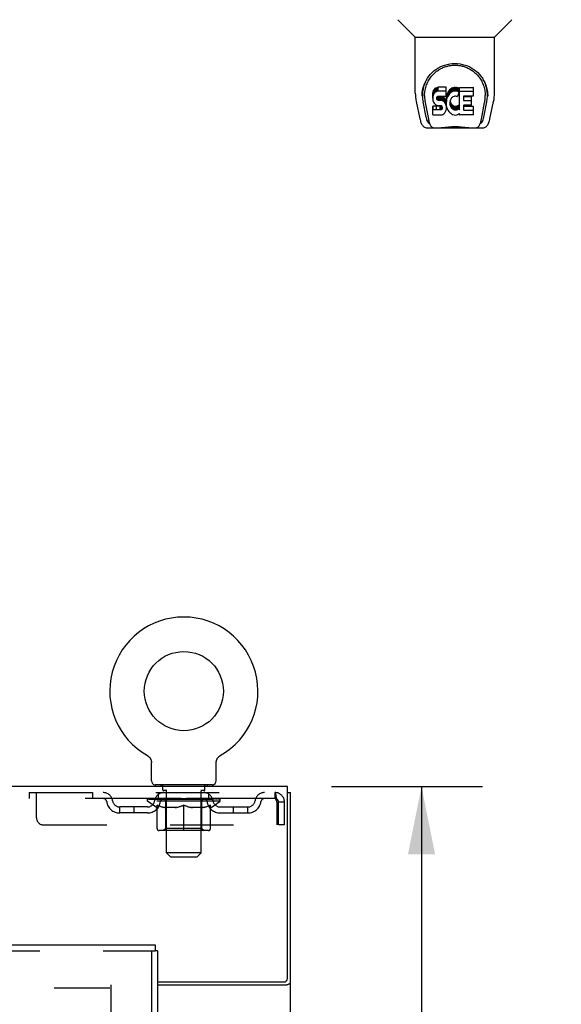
# Model space of a CAD drawing. Header units: inches. Extents: x 0 to 200, y 0 to 129.
# Tile 10 of 15: x 89 to 98, y 86 to 103. Entities that reach past the tile are written whole.
import ezdxf

# ---------------------------------------------------------------- set-up
doc = ezdxf.new("R2010")
doc.units = ezdxf.units.IN
doc.header["$LTSCALE"] = 11
doc.header["$MEASUREMENT"] = 0
doc.linetypes.add('HIDDEN', pattern=[0.2, 0.1, -0.1])
doc.layers.get('0').update_dxf_attribs({"linetype": 'CONTINUOUS'})
for name, color, linetype in [('DEFAULT_2', 8, 'HIDDEN'), ('DIMENSIONS', 7, 'CONTINUOUS'), ('DOOR_ASSEMBLY', 7, 'CONTINUOUS')]:
    doc.layers.add(name, color=color, linetype=linetype)
doc.styles.get("Standard").update_dxf_attribs({"font": 'arial.ttf'})
doc.dimstyles.new('DIMSTYLE_1', dxfattribs={"dimtxt": 0.882353, "dimasz": 1.176471, "dimexe": 0.09, "dimexo": 0.07, "dimgap": 0.0375, "dimtad": 0, "dimtih": 1, "dimtoh": 1, "dimzin": 4, "dimdsep": 46, "dimtxsty": 'Standard', "dimblk": '_FILLED', "dimblk1": '_FILLED', "dimblk2": '_FILLED', "dimcen": 0.09, "dimadec": 3, "dimazin": 1, "dimtfac": 1, "dimtdec": 3, "dimtofl": 0, "dimtmove": 0, "dimatfit": 3, "dimldrblk": '_FILLED', "dimfxl": 0, "dimtolj": 1, "dimtzin": 4, "dimarcsym": 0})

# ---------------------------------------------------------------- blocks, each defined once
blk = doc.blocks.new('_FILLED')
at = {"color": 0, "linetype": 'ByBlock'}
blk.add_solid([(0, 0), (-1, 0.2), (-1, -0.2)], dxfattribs=at)
blk = doc.blocks.new('*D10')
at = {"layer": 'DIMENSIONS', "color": 2, "linetype": 'Continuous'}
for p, q in [((94.18, 89.521), (96.807, 89.521)), ((95.748, 89.521), (95.748, 82.716)), ((95.748, 74.146), (95.748, 80.951)), ((92.792, 74.146), (96.807, 74.146))]:
    blk.add_line(p, q, dxfattribs=at)
at = {"layer": 'DIMENSIONS', "color": 2, "linetype": 'Continuous', "xscale": 1.1764705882, "yscale": 1.1764705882, "zscale": 1.1764705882}
for p, rotation in [((95.748, 89.521), 90), ((95.748, 74.146), 270)]:
    blk.add_blockref('_FILLED', p, dxfattribs=dict(at, rotation=rotation))
at = {"layer": 'DIMENSIONS', "color": 2, "linetype": 'Continuous', "insert": (95.748, 82.275), "char_height": 0.8824, "width": 3.08332, "attachment_point": 2, "line_spacing_factor": 0.9}
blk.add_mtext('15.38', dxfattribs=at)
blk = doc.blocks.new('*D11')
at = {"layer": 'DIMENSIONS', "color": 2, "linetype": 'Continuous'}
for p, q in [((91.969, 68.775), (91.969, 66.569)), ((91.969, 67.628), (89.616, 67.628)), ((93.469, 67.628), (95.339, 67.628))]:
    blk.add_line(p, q, dxfattribs=at)
at = {"layer": 'DIMENSIONS', "color": 2, "linetype": 'Continuous', "xscale": 1.1764705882, "yscale": 1.1764705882, "zscale": 1.1764705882}
blk.add_blockref('_FILLED', (91.969, 67.628), dxfattribs=at)
at = {"layer": 'DIMENSIONS', "color": 2, "linetype": 'Continuous', "xscale": 1.1764705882, "yscale": 1.1764705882, "zscale": 1.1764705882, "rotation": 180}
blk.add_blockref('_FILLED', (93.469, 67.628), dxfattribs=at)
at = {"layer": 'DIMENSIONS', "color": 2, "linetype": 'Continuous', "insert": (95.781, 68.069), "char_height": 0.8824, "width": 2.39777, "attachment_point": 1, "line_spacing_factor": 0.9}
blk.add_mtext('1.50', dxfattribs=at)

msp = doc.modelspace()

# ---------------------------------------------------------------- linework, layer by layer
at = {"color": 7, "linetype": 'Continuous'}
for p, q in [((90.98, 90.059), (90.98, 90.059)), ((90.98, 90.059), (90.984, 90.056)), ((90.981, 90.058), (90.982, 90.057)), ((90.984, 90.056), (90.988, 90.054)), ((90.988, 90.054), (90.992, 90.051)), ((90.992, 90.051), (90.996, 90.048)), ((90.996, 90.048), (91, 90.045)), ((91, 90.045), (91.004, 90.041)), ((91.004, 90.041), (91.008, 90.038)), ((91.008, 90.038), (91.012, 90.034)), ((91.011, 90.034), (91.015, 90.031)), ((91.015, 90.031), (91.018, 90.027)), ((91.018, 90.027), (91.022, 90.023)), ((91.021, 90.023), (91.025, 90.019)), ((91.025, 90.019), (91.028, 90.015)), ((91.027, 90.015), (91.03, 90.01)), ((91.03, 90.01), (91.033, 90.006)), ((91.033, 90.006), (91.035, 90.002)), ((91.035, 90.002), (91.038, 89.997)), ((92.192, 89.997), (92.194, 90.002)), ((92.194, 90.002), (92.197, 90.006)), ((92.197, 90.006), (92.199, 90.01)), ((92.199, 90.01), (92.202, 90.015)), ((92.202, 90.015), (92.205, 90.019)), ((92.205, 90.019), (92.208, 90.023)), ((92.208, 90.023), (92.211, 90.027)), ((92.211, 90.027), (92.215, 90.031)), ((92.215, 90.031), (92.218, 90.034)), ((92.218, 90.034), (92.222, 90.038)), ((92.222, 90.038), (92.225, 90.041)), ((92.225, 90.041), (92.229, 90.045)), ((92.229, 90.045), (92.233, 90.048)), ((92.233, 90.048), (92.237, 90.051)), ((92.237, 90.051), (92.241, 90.054)), ((92.241, 90.054), (92.246, 90.056)), ((92.241, 90.054), (92.243, 90.055)), ((92.246, 90.056), (92.25, 90.059)), ((92.247, 90.057), (92.249, 90.058)), ((91.038, 89.997), (91.04, 89.992)), ((91.04, 89.993), (91.042, 89.988)), ((91.042, 89.988), (91.044, 89.983)), ((91.044, 89.983), (91.045, 89.978)), ((91.045, 89.978), (91.047, 89.973)), ((91.047, 89.973), (91.048, 89.968)), ((91.048, 89.969), (91.049, 89.964)), ((91.049, 89.964), (91.05, 89.959)), ((91.05, 89.959), (91.051, 89.954)), ((91.051, 89.954), (91.052, 89.948)), ((91.052, 89.62), (91.052, 89.934)), ((92.177, 89.938), (92.178, 89.943)), ((92.177, 89.938), (92.178, 89.943)), ((92.177, 89.934), (92.177, 89.938)), ((92.177, 89.62), (92.177, 89.934)), ((92.178, 89.948), (92.179, 89.954)), ((92.178, 89.943), (92.178, 89.949)), ((92.179, 89.959), (92.18, 89.964)), ((92.179, 89.954), (92.179, 89.959)), ((92.18, 89.964), (92.181, 89.969)), ((92.181, 89.968), (92.183, 89.973)), ((92.183, 89.973), (92.184, 89.978)), ((92.184, 89.978), (92.186, 89.983)), ((92.186, 89.983), (92.188, 89.988)), ((92.188, 89.988), (92.19, 89.993)), ((92.19, 89.992), (92.192, 89.997)), ((91.115, 89.551), (91.115, 89.521)), ((92.115, 89.551), (91.115, 89.551)), ((92.115, 89.551), (92.115, 89.521)), ((93.417, 89.417), (93.469, 89.417))]:
    msp.add_line(p, q, dxfattribs=at)
at = {"color": 3, "linetype": 'Continuous'}
for p, q in [((93.417, 89.521), (53.271, 89.521)), ((93.417, 86.185), (93.417, 89.521)), ((93.469, 9.625), (93.469, 89.417)), ((91.156, 86.125), (93.357, 86.125)), ((91.156, 86.073), (93.399, 86.073))]:
    msp.add_line(p, q, dxfattribs=at)
at = {"color": 7, "linetype": 'Continuous'}
msp.add_lwpolyline([(91.052, 89.949), (91.052, 89.943), (91.052, 89.938), (91.052, 89.934)], dxfattribs=at)
at = {"color": 3, "linetype": 'Continuous'}
for points in [[(93.399, 86.073), (93.401, 86.074), (93.403, 86.076), (93.406, 86.077), (93.41, 86.079), (93.413, 86.08), (93.417, 86.082), (93.421, 86.083), (93.425, 86.085), (93.433, 86.087)], [(93.433, 86.087), (93.437, 86.089), (93.441, 86.09), (93.445, 86.092), (93.448, 86.093), (93.451, 86.094), (93.454, 86.096), (93.457, 86.097), (93.46, 86.099), (93.462, 86.101), (93.464, 86.102), (93.465, 86.104), (93.467, 86.106), (93.467, 86.108), (93.468, 86.109), (93.469, 86.111), (93.469, 86.114)]]:
    msp.add_lwpolyline(points, dxfattribs=at)
at = {"color": 7, "linetype": 'Continuous'}
msp.add_circle((91.615, 91.179), 0.688, dxfattribs=at)
for centre, radius, start, end in [((91.615, 91.179), 1.288, 299.5053, 240.4947), ((91.121, 89.62), 0.069, 180, 265), ((92.108, 89.62), 0.069, 275, 360)]:
    msp.add_arc(centre, radius, start, end, dxfattribs=at)
at = {"color": 3, "linetype": 'Continuous'}
msp.add_arc((93.357, 86.185), 0.06, 270, 360, dxfattribs=at)
at = {"layer": 'DEFAULT_2', "color": 8, "linetype": 'HIDDEN'}
for p, q in [((90.979, 90.059), (90.98, 90.059)), ((90.987, 90.055), (90.988, 90.054)), ((92.25, 90.059), (92.25, 90.059)), ((91.212, 89.551), (91.212, 89.521)), ((91.25, 89.461), (91.25, 89.541)), ((91.98, 89.461), (91.98, 89.541)), ((92.018, 89.551), (92.018, 89.521)), ((88.927, 89.417), (88.927, 89.313)), ((88.927, 89.417), (93.198, 89.417)), ((89.052, 88.979), (89.052, 89.417)), ((90.027, 89.417), (90.027, 89.313)), ((91.177, 89.313), (91.177, 89.417)), ((91.32, 89.451), (91.26, 89.451)), ((91.315, 88.37), (91.315, 89.441)), ((91.97, 89.451), (91.91, 89.451)), ((91.915, 88.37), (91.915, 89.441)), ((92.052, 89.313), (92.052, 89.417)), ((93.198, 89.417), (93.198, 89.313)), ((93.2, 89.416), (93.198, 89.417)), ((93.198, 89.313), (88.927, 89.313)), ((90.5, 89.062), (90.5, 89.166)), ((90.983, 89.166), (90.5, 89.166)), ((90.75, 89.062), (90.75, 89.166)), ((90.982, 89.266), (90.982, 89.313)), ((92.248, 89.266), (90.982, 89.266)), ((91.141, 89.155), (90.982, 89.266)), ((90.991, 89.306), (90.991, 89.313)), ((91, 89.303), (91, 89.306)), ((91, 89.303), (92.23, 89.303)), ((91.009, 89.303), (91.009, 89.306)), ((91.01, 89.303), (91.01, 89.306)), ((91.02, 89.306), (91.02, 89.313)), ((91.036, 89.303), (91.036, 89.306)), ((91.038, 89.303), (91.038, 89.306)), ((91.066, 89.306), (91.066, 89.313)), ((91.081, 89.303), (91.081, 89.306)), ((91.084, 89.303), (91.084, 89.306)), ((91.288, 89.306), (91.087, 89.306)), ((91.13, 89.306), (91.13, 89.313)), ((91.131, 89.303), (91.131, 89.306)), ((91.132, 89.303), (91.132, 89.306)), ((91.135, 89.303), (91.135, 89.306)), ((91.141, 89.155), (91.151, 89.155)), ((91.142, 89.303), (91.142, 89.306)), ((91.142, 89.303), (91.142, 89.306)), ((91.145, 89.303), (91.145, 89.306)), ((91.149, 89.303), (91.149, 89.307)), ((91.151, 88.792), (91.151, 89.198)), ((91.153, 89.303), (91.153, 89.306)), ((91.167, 89.303), (91.167, 89.306)), ((91.185, 89.303), (91.185, 89.306)), ((91.186, 89.303), (91.186, 89.309)), ((91.206, 89.303), (91.206, 89.306)), ((91.206, 89.303), (91.206, 89.306)), ((91.208, 89.306), (91.208, 89.313)), ((91.217, 89.303), (91.217, 89.306)), ((91.222, 89.303), (91.222, 89.306)), ((91.231, 89.303), (91.231, 89.306)), ((91.242, 89.303), (91.242, 89.31)), ((91.258, 89.303), (91.258, 89.306)), ((91.261, 89.303), (91.261, 89.306)), ((91.288, 89.303), (91.288, 89.306)), ((91.355, 89.306), (91.293, 89.306)), ((91.474, 89.155), (91.294, 89.155)), ((91.298, 89.306), (91.298, 89.313)), ((91.302, 88.794), (91.302, 89.263)), ((91.305, 89.303), (91.305, 89.306)), ((91.31, 89.303), (91.31, 89.306)), ((91.316, 89.303), (91.316, 89.311)), ((91.32, 89.303), (91.32, 89.306)), ((91.331, 89.303), (91.331, 89.306)), ((91.355, 89.303), (91.355, 89.306)), ((91.43, 89.306), (91.371, 89.306)), ((91.391, 89.303), (91.391, 89.306)), ((91.398, 89.306), (91.398, 89.313)), ((91.402, 89.303), (91.402, 89.306)), ((91.404, 89.303), (91.404, 89.312)), ((91.407, 89.303), (91.407, 89.306)), ((91.414, 89.303), (91.414, 89.306)), ((91.43, 89.303), (91.43, 89.306)), ((91.51, 89.306), (91.456, 89.306)), ((91.469, 89.303), (91.469, 89.306)), ((91.5, 89.306), (91.615, 89.313)), ((91.505, 89.306), (91.505, 89.313)), ((91.505, 89.306), (91.505, 89.313)), ((91.505, 89.313), (91.505, 89.313)), ((91.505, 89.303), (91.505, 89.306)), ((91.509, 89.303), (91.509, 89.306)), ((91.51, 89.303), (91.51, 89.306)), ((91.511, 89.303), (91.511, 89.306)), ((91.594, 89.306), (91.546, 89.306)), ((91.551, 89.303), (91.551, 89.306)), ((91.594, 89.303), (91.594, 89.306)), ((91.612, 89.306), (91.612, 89.306)), ((91.612, 89.303), (91.612, 89.306)), ((91.612, 89.303), (91.612, 89.306)), ((91.615, 89.306), (91.615, 89.313)), ((91.615, 88.755), (91.615, 89.198)), ((91.617, 89.303), (91.617, 89.306)), ((91.617, 89.303), (91.617, 89.306)), ((91.617, 89.306), (91.617, 89.306)), ((91.619, 89.306), (91.684, 89.306)), ((91.636, 89.303), (91.636, 89.306)), ((91.652, 89.306), (91.652, 89.311)), ((91.652, 89.311), (91.729, 89.306)), ((91.673, 89.306), (91.673, 89.309)), ((91.678, 89.303), (91.678, 89.306)), ((91.719, 89.303), (91.719, 89.306)), ((91.719, 89.303), (91.719, 89.306)), ((91.719, 89.306), (91.774, 89.306)), ((91.72, 89.303), (91.72, 89.306)), ((91.724, 89.306), (91.724, 89.313)), ((91.724, 89.313), (91.725, 89.313)), ((91.724, 89.303), (91.724, 89.306)), ((91.725, 89.306), (91.725, 89.313)), ((91.936, 89.155), (91.756, 89.155)), ((91.761, 89.303), (91.761, 89.306)), ((91.8, 89.303), (91.8, 89.306)), ((91.8, 89.306), (91.859, 89.306)), ((91.815, 89.303), (91.815, 89.306)), ((91.823, 89.303), (91.823, 89.306)), ((91.825, 89.303), (91.825, 89.312)), ((91.828, 89.303), (91.828, 89.306)), ((91.831, 89.306), (91.831, 89.313)), ((91.839, 89.303), (91.839, 89.306)), ((91.875, 89.303), (91.875, 89.306)), ((91.875, 89.306), (91.937, 89.306)), ((91.899, 89.303), (91.899, 89.306)), ((91.91, 89.303), (91.91, 89.306)), ((91.914, 89.303), (91.914, 89.311)), ((91.92, 89.303), (91.92, 89.306)), ((91.925, 89.303), (91.925, 89.306)), ((91.928, 88.794), (91.928, 89.263)), ((91.931, 89.306), (91.931, 89.313)), ((91.942, 89.303), (91.942, 89.306)), ((91.942, 89.306), (92.143, 89.306)), ((91.969, 89.303), (91.969, 89.306)), ((91.972, 89.303), (91.972, 89.306)), ((91.987, 89.303), (91.987, 89.31)), ((91.999, 89.303), (91.999, 89.306)), ((92.008, 89.303), (92.008, 89.306)), ((92.012, 89.303), (92.012, 89.306)), ((92.022, 89.306), (92.022, 89.313)), ((92.023, 89.303), (92.023, 89.306)), ((92.023, 89.303), (92.023, 89.306)), ((92.044, 89.303), (92.044, 89.309)), ((92.044, 89.303), (92.044, 89.306)), ((92.062, 89.303), (92.062, 89.306)), ((92.076, 89.303), (92.076, 89.306)), ((92.078, 88.792), (92.078, 89.198)), ((92.078, 89.155), (92.089, 89.155)), ((92.081, 89.303), (92.081, 89.307)), ((92.084, 89.303), (92.084, 89.306)), ((92.088, 89.303), (92.088, 89.306)), ((92.088, 89.303), (92.088, 89.306)), ((92.089, 89.155), (92.248, 89.266)), ((92.095, 89.303), (92.095, 89.306)), ((92.098, 89.303), (92.098, 89.306)), ((92.099, 89.303), (92.099, 89.306)), ((92.1, 89.306), (92.1, 89.313)), ((92.146, 89.303), (92.146, 89.306)), ((92.149, 89.303), (92.149, 89.306)), ((92.163, 89.306), (92.163, 89.313)), ((92.192, 89.303), (92.192, 89.306)), ((92.194, 89.303), (92.194, 89.306)), ((92.21, 89.306), (92.21, 89.313)), ((92.22, 89.303), (92.22, 89.306)), ((92.221, 89.303), (92.221, 89.306)), ((92.23, 89.303), (92.23, 89.306)), ((92.238, 89.306), (92.238, 89.313)), ((92.246, 89.166), (92.729, 89.166)), ((92.248, 89.266), (92.248, 89.313)), ((92.479, 89.062), (92.479, 89.166)), ((92.729, 89.062), (92.729, 89.166)), ((93.231, 89.25), (93.231, 88.854)), ((93.261, 88.854), (93.261, 89.25)), ((93.365, 89.25), (93.261, 89.25)), ((93.365, 88.854), (93.365, 89.25)), ((90.983, 89.062), (90.5, 89.062)), ((92.246, 89.062), (92.729, 89.062)), ((89.177, 88.854), (93.231, 88.854)), ((93.365, 88.854), (93.261, 88.854)), ((92.041, 88.755), (91.188, 88.755)), ((91.302, 88.794), (91.262, 88.755)), ((91.928, 88.794), (91.302, 88.794)), ((91.928, 88.794), (91.967, 88.755)), ((91.915, 88.37), (91.315, 88.37)), ((91.384, 88.301), (91.315, 88.37)), ((91.384, 88.301), (91.846, 88.301)), ((91.846, 88.301), (91.915, 88.37)), ((90.344, 86.073), (90.344, 12.969)), ((56.358, 86.021), (90.33, 86.021))]:
    msp.add_line(p, q, dxfattribs=at)
for points in [[(93.2, 89.416), (93.202, 89.413), (93.205, 89.407), (93.207, 89.4), (93.21, 89.391), (93.212, 89.38), (93.214, 89.368), (93.217, 89.354), (93.219, 89.339), (93.221, 89.322), (93.224, 89.305), (93.226, 89.287), (93.228, 89.269), (93.231, 89.25)], [(91.151, 89.198), (91.177, 89.188), (91.202, 89.179), (91.227, 89.171), (91.252, 89.165), (91.277, 89.159), (91.301, 89.155)], [(91.294, 89.155), (91.27, 89.159), (91.247, 89.165), (91.223, 89.171), (91.2, 89.179), (91.176, 89.188), (91.151, 89.197)], [(91.464, 89.155), (91.489, 89.159), (91.514, 89.165), (91.538, 89.172), (91.564, 89.179), (91.589, 89.188), (91.615, 89.198)], [(91.615, 89.197), (91.59, 89.187), (91.567, 89.179), (91.543, 89.171), (91.52, 89.165), (91.497, 89.159), (91.474, 89.155)], [(91.615, 89.198), (91.641, 89.188), (91.666, 89.179), (91.692, 89.171), (91.716, 89.165), (91.741, 89.159), (91.766, 89.155)], [(91.756, 89.155), (91.733, 89.159), (91.709, 89.165), (91.686, 89.171), (91.663, 89.179), (91.639, 89.187), (91.615, 89.197)], [(91.928, 89.155), (91.953, 89.159), (91.978, 89.165), (92.003, 89.171), (92.027, 89.179), (92.053, 89.188), (92.078, 89.198)], [(92.078, 89.197), (92.054, 89.187), (92.03, 89.179), (92.006, 89.171), (91.982, 89.165), (91.959, 89.159), (91.936, 89.155)], [(93.205, 89.309), (93.202, 89.311), (93.2, 89.312), (93.198, 89.313)], [(93.205, 89.309), (93.207, 89.307), (93.21, 89.303), (93.212, 89.299), (93.214, 89.294), (93.217, 89.289), (93.219, 89.283), (93.221, 89.277), (93.224, 89.271), (93.226, 89.264), (93.228, 89.257), (93.231, 89.25)]]:
    msp.add_lwpolyline(points, dxfattribs=at)
for centre, radius, start, end in [((91.121, 89.62), 0.069, 265, 270), ((91.24, 89.541), 0.01, 0, 90), ((91.99, 89.541), 0.01, 90, 180), ((92.108, 89.62), 0.069, 270, 275), ((90.211, 89.25), 0.167, 8.0716, 90), ((91.272, 89.25), 0.167, 90, 171.9284), ((91.26, 89.461), 0.01, 180, 270), ((91.305, 89.441), 0.01, 0, 90), ((91.925, 89.441), 0.01, 90, 180), ((91.957, 89.25), 0.167, 8.0716, 90), ((91.97, 89.461), 0.01, 270, 360), ((93.018, 89.25), 0.167, 90, 171.9284), ((93.198, 89.25), 0.167, 0, 90), ((90.212, 89.25), 0.0625, 7.9863, 90), ((90.5, 89.291), 0.229, 187.9863, 270), ((90.5, 89.291), 0.125, 188.0716, 270), ((90.983, 89.291), 0.125, 270, 351.9284), ((90.983, 89.291), 0.229, 270, 352.0137), ((91.272, 89.25), 0.0625, 90, 172.0137), ((91.262, 89.263), 0.0398, 0, 90), ((91.967, 89.263), 0.0398, 90, 180), ((91.958, 89.25), 0.0625, 7.9863, 90), ((92.246, 89.291), 0.229, 187.9863, 270), ((92.246, 89.291), 0.125, 188.0716, 270), ((92.729, 89.291), 0.125, 270, 351.9284), ((92.729, 89.291), 0.229, 270, 352.0137), ((93.018, 89.25), 0.0625, 90, 172.0137), ((93.198, 89.25), 0.063, 0, 90), ((89.177, 88.979), 0.125, 180, 270), ((91.188, 88.792), 0.0371, 180, 270), ((92.041, 88.792), 0.0371, 270, 360)]:
    msp.add_arc(centre, radius, start, end, dxfattribs=at)
for centre, major_axis, ratio, start_param, end_param in [((91.615, 89.313), (0.633, 0.007), 0.05963, 2.96643, 3.140963), ((90.962, 89.301), (0.198, 0), 0.060556, 0.430652, 1.470503), ((91.615, 89.313), (0.633, 0), 0.060556, 3.141593, 3.316126), ((90.962, 89.294), (0.198, 0.002), 0.05963, 1.376596, 1.469874), ((91.615, 89.313), (0.633, 0.013), 0.05688, 2.791345, 2.965878), ((90.937, 89.301), (0.198, 0.002), 0.05963, 0.25549, 1.295341), ((91.006, 89.301), (0.198, -0.002), 0.05963, 0.605815, 1.645666), ((91.615, 89.313), (0.633, -0.007), 0.05963, -2.96643, -2.791898), ((91.006, 89.294), (0.198, 0), 0.060556, 1.551758, 1.645036), ((90.937, 89.294), (0.198, 0.004), 0.05688, 1.20151, 1.294789), ((91.007, 89.296), (0.164, 0.002), 0.05963, 1.065228, 1.614276), ((90.987, 89.296), (0.164, 0.003), 0.05688, 0.890143, 1.43919), ((91.045, 89.296), (0.164, 0), 0.060556, 1.240391, 1.789438), ((91.615, 89.313), (0.633, 0.019), 0.052395, 2.616403, 2.790936), ((90.934, 89.301), (0.198, 0.004), 0.05688, 0.080405, 1.120256), ((91.068, 89.301), (0.198, -0.004), 0.05688, 0.7809, 1.820751), ((91.615, 89.313), (0.633, -0.013), 0.05688, -2.791345, -2.616812), ((91.068, 89.294), (0.198, -0.002), 0.05963, 1.72692, 1.820198), ((90.934, 89.294), (0.198, 0.006), 0.052395, 1.026568, 1.119847), ((90.987, 89.296), (0.164, 0.005), 0.052395, 0.715201, 1.264248), ((91.101, 89.296), (0.164, -0.002), 0.05963, 1.415553, 1.9646), ((91.615, 89.313), (0.633, 0.025), 0.046319, 2.441654, 2.616187), ((91.148, 89.301), (0.198, -0.006), 0.052395, 0.955842, 1.995693), ((90.951, 89.301), (0.198, 0.006), 0.052395, -0.094537, 0.945314), ((91.615, 89.313), (0.633, -0.019), 0.052395, -2.616403, -2.44187), ((91.148, 89.294), (0.198, -0.004), 0.05688, 1.902006, 1.995284), ((90.951, 89.294), (0.198, 0.008), 0.046319, 0.851819, 0.945098), ((91.005, 89.296), (0.164, 0.006), 0.046319, 0.540452, 1.089499), ((91.172, 89.296), (0.164, -0.003), 0.05688, 1.590638, 2.139686), ((91.615, 89.313), (0.633, 0.029), 0.038841, 2.267123, 2.441656), ((91.241, 89.301), (0.198, -0.008), 0.046319, 1.130591, 2.170442), ((90.988, 89.301), (0.198, 0.008), 0.046319, -0.269286, 0.770565), ((91.615, 89.313), (0.633, -0.025), 0.046319, -2.441654, -2.267121), ((91.241, 89.294), (0.198, -0.006), 0.052395, 2.076947, 2.170226), ((90.988, 89.294), (0.198, 0.009), 0.038841, 0.677289, 0.770567), ((91.042, 89.296), (0.164, 0.008), 0.038841, 0.365921, 0.914969), ((91.256, 89.296), (0.164, -0.005), 0.052395, 1.76558, 2.314627), ((91.615, 89.313), (0.633, 0.033), 0.030195, 2.09281, 2.267343), ((91.346, 89.301), (0.198, -0.009), 0.038841, 1.305122, 2.344973), ((91.044, 89.301), (0.198, 0.009), 0.038841, -0.443817, 0.596034), ((91.615, 89.313), (0.633, -0.029), 0.038841, -2.267123, -2.092591), ((91.346, 89.294), (0.198, -0.008), 0.046319, 2.251696, 2.344975), ((91.044, 89.294), (0.198, 0.01), 0.030195, 0.502975, 0.596254), ((91.096, 89.296), (0.164, 0.009), 0.030195, 0.191608, 0.740655), ((91.352, 89.296), (0.164, -0.006), 0.046319, 1.940329, 2.489376), ((91.117, 89.301), (0.198, 0.01), 0.030195, -0.61813, 0.421721), ((91.615, 89.313), (0.633, 0.036), 0.020645, 1.918687, 2.09322), ((91.459, 89.301), (0.198, -0.01), 0.030195, 1.479435, 2.519286), ((91.615, 89.313), (0.633, -0.033), 0.030195, -2.09281, -1.918277), ((91.459, 89.294), (0.198, -0.009), 0.038841, 2.426227, 2.519505), ((91.117, 89.294), (0.198, 0.011), 0.020645, 0.328852, 0.422131), ((91.166, 89.296), (0.164, 0.009), 0.020645, 0.017485, 0.566532), ((91.455, 89.296), (0.164, -0.008), 0.038841, 2.11486, 2.663907), ((91.206, 89.301), (0.198, 0.011), 0.020645, -0.792253, 0.247598), ((91.615, 89.313), (0.633, 0.038), 0.010478, 1.744704, 1.919237), ((91.577, 89.301), (0.198, -0.011), 0.020645, 1.653558, 2.693409), ((91.615, 89.313), (0.633, -0.036), 0.020645, -1.918687, -1.744154), ((91.577, 89.294), (0.198, -0.01), 0.030195, 2.60054, 2.693819), ((91.206, 89.294), (0.198, 0.012), 0.010478, 0.154869, 0.248148), ((91.25, 89.296), (0.164, 0.01), 0.010478, 6.126688, 6.675735), ((91.564, 89.296), (0.164, -0.009), 0.030195, 2.289173, 2.83822), ((91.307, 89.301), (0.198, 0.012), 0.010478, -0.966236, -0.000846), ((91.696, 89.301), (0.198, -0.012), 0.010478, 1.827541, 2.867392), ((91.615, 89.313), (0.633, -0.038), 0.010478, -1.744704, -1.563007), ((91.696, 89.294), (0.198, -0.011), 0.020645, 2.774664, 2.867942), ((91.674, 89.296), (0.164, -0.009), 0.020645, 2.463296, 3.012344), ((91.534, 89.301), (0.198, 0.012), 0.010478, 0.274201, 1.314052), ((91.448, 89.296), (0.164, 0.01), 0.010478, -0.000483, 0.504314), ((91.418, 89.294), (0.198, 0.012), 0.010478, 0.099668, 0.192946), ((91.615, 89.313), (0.633, 0.038), 0.010478, -1.571421, -1.396888), ((91.782, 89.296), (0.164, -0.01), 0.010478, 2.637279, 3.14189), ((91.812, 89.294), (0.198, -0.012), 0.010478, 2.74231, 2.948646), ((91.653, 89.301), (0.198, 0.011), 0.020645, 0.448184, 1.488034), ((91.556, 89.296), (0.164, 0.009), 0.020645, 0.129249, 0.678296), ((91.534, 89.294), (0.198, 0.011), 0.020645, 0.273651, 0.366929), ((91.922, 89.301), (0.198, -0.012), 0.010478, -3.140747, -2.175357), ((91.615, 89.313), (0.633, 0.036), 0.020645, -1.397439, -1.222906), ((91.615, 89.313), (0.633, -0.038), 0.010478, 1.222355, 1.396888), ((91.771, 89.301), (0.198, 0.01), 0.030195, 0.622307, 1.662158), ((91.666, 89.296), (0.164, 0.009), 0.030195, 0.303372, 0.852419), ((91.979, 89.296), (0.164, -0.01), 0.010478, 2.749043, 3.29809), ((92.023, 89.301), (0.198, -0.011), 0.020645, 2.893995, 3.933846), ((91.653, 89.294), (0.198, 0.01), 0.030195, 0.447774, 0.541052), ((92.023, 89.294), (0.198, -0.012), 0.010478, 2.893445, 2.986723), ((91.615, 89.313), (0.633, 0.033), 0.030195, -1.223315, -1.048783), ((91.615, 89.313), (0.633, -0.036), 0.020645, 1.048373, 1.222906), ((91.884, 89.301), (0.198, 0.009), 0.038841, 0.79662, 1.836471), ((91.774, 89.296), (0.164, 0.008), 0.038841, 0.477686, 1.026733), ((92.063, 89.296), (0.164, -0.009), 0.020645, 2.57506, 3.124108), ((92.112, 89.301), (0.198, -0.01), 0.030195, 2.719872, 3.759723), ((91.988, 89.301), (0.198, 0.008), 0.046319, 0.971151, 2.011002), ((91.771, 89.294), (0.198, 0.009), 0.038841, 0.622087, 0.715366), ((92.112, 89.294), (0.198, -0.011), 0.020645, 2.719462, 2.812741), ((91.615, 89.313), (0.633, 0.029), 0.038841, -1.049002, -0.874469), ((91.615, 89.313), (0.633, -0.033), 0.030195, 0.87425, 1.048783), ((91.878, 89.296), (0.164, 0.006), 0.046319, 0.652216, 1.201263), ((92.082, 89.301), (0.198, 0.006), 0.052395, 1.1459, 2.185751), ((92.133, 89.296), (0.164, -0.009), 0.030195, 2.400937, 2.949985), ((92.186, 89.301), (0.198, -0.009), 0.038841, 2.545558, 3.585409), ((91.973, 89.296), (0.164, 0.005), 0.052395, 0.826965, 1.376012), ((91.884, 89.294), (0.198, 0.008), 0.046319, 0.796618, 0.889896), ((92.186, 89.294), (0.198, -0.01), 0.030195, 2.545339, 2.638617), ((92.161, 89.301), (0.198, 0.004), 0.05688, 1.320842, 2.360692), ((91.615, 89.313), (0.633, 0.025), 0.046319, -0.874471, -0.699939), ((91.615, 89.313), (0.633, -0.029), 0.038841, 0.699936, 0.874469), ((92.242, 89.301), (0.198, -0.008), 0.046319, 2.371028, 3.410879), ((92.188, 89.296), (0.164, -0.008), 0.038841, 2.226624, 2.775671), ((92.224, 89.301), (0.198, 0.002), 0.05963, 1.495927, 2.535778), ((92.058, 89.296), (0.164, 0.003), 0.05688, 1.001907, 1.550954), ((92.279, 89.301), (0.198, -0.006), 0.052395, 2.196279, 3.23613), ((92.225, 89.296), (0.164, -0.006), 0.046319, 2.052093, 2.601141), ((91.988, 89.294), (0.198, 0.006), 0.052395, 0.971367, 1.064645), ((92.268, 89.301), (0.198, 0), 0.060556, 1.671089, 2.71094), ((92.242, 89.294), (0.198, -0.009), 0.038841, 2.371026, 2.464304), ((92.296, 89.301), (0.198, -0.004), 0.05688, 2.021337, 3.061188), ((91.615, 89.313), (0.633, 0.019), 0.052395, -0.699723, -0.52519), ((91.615, 89.313), (0.633, -0.025), 0.046319, 0.525406, 0.699939), ((92.292, 89.301), (0.198, -0.002), 0.05963, 1.846251, 2.886102), ((92.129, 89.296), (0.164, 0.002), 0.05963, 1.176993, 1.72604), ((92.243, 89.296), (0.164, -0.005), 0.052395, 1.877344, 2.426392), ((92.184, 89.296), (0.164, 0), 0.060556, 1.352155, 1.901202), ((92.242, 89.296), (0.164, -0.003), 0.05688, 1.702402, 2.25145), ((92.223, 89.296), (0.164, -0.002), 0.05963, 1.527317, 2.076364), ((92.082, 89.294), (0.198, 0.004), 0.05688, 1.146309, 1.239587), ((92.279, 89.294), (0.198, -0.008), 0.046319, 2.196495, 2.289773), ((91.615, 89.313), (0.633, 0.013), 0.05688, -0.524781, -0.350248), ((91.615, 89.313), (0.633, -0.019), 0.052395, 0.350657, 0.52519), ((92.161, 89.294), (0.198, 0.002), 0.05963, 1.321394, 1.414673), ((92.296, 89.294), (0.198, -0.006), 0.052395, 2.021746, 2.115024), ((91.615, 89.313), (0.633, 0.007), 0.05963, -0.349695, -0.175162), ((91.615, 89.313), (0.633, -0.013), 0.05688, 0.175715, 0.350248), ((92.224, 89.294), (0.198, 0), 0.060556, 1.496556, 1.589835), ((92.292, 89.294), (0.198, -0.004), 0.05688, 1.846804, 1.940083), ((92.268, 89.294), (0.198, -0.002), 0.05963, 1.671719, 1.764997), ((91.615, 89.313), (0.633, 0), 0.060556, -0.174533, 0), ((91.615, 89.313), (0.633, -0.007), 0.05963, 0.000629, 0.175162)]:
    msp.add_ellipse(centre, major_axis=major_axis, ratio=ratio, start_param=start_param, end_param=end_param, dxfattribs=at)
at = {"layer": 'DOOR_ASSEMBLY', "color": 7, "linetype": 'Continuous'}
for p, q in [((95.633, 102.549), (95.336, 102.847)), ((97.023, 102.549), (97.32, 102.847)), ((95.639, 102.543), (97.017, 102.543)), ((95.639, 101.571), (95.639, 102.543)), ((97.017, 101.572), (97.017, 102.543)), ((95.972, 101.641), (95.958, 101.621)), ((95.98, 101.649), (95.972, 101.641)), ((95.972, 101.574), (95.972, 101.641)), ((95.99, 101.655), (95.98, 101.649)), ((95.98, 101.582), (95.98, 101.649)), ((96.012, 101.665), (95.99, 101.655)), ((95.99, 101.588), (95.99, 101.655)), ((96.035, 101.672), (96.012, 101.665)), ((96.012, 101.598), (96.012, 101.665)), ((96.175, 101.672), (96.035, 101.672)), ((96.035, 101.605), (96.035, 101.672)), ((96.176, 101.629), (96.175, 101.672)), ((96.175, 101.605), (96.175, 101.672)), ((96.252, 101.642), (96.236, 101.627)), ((96.27, 101.655), (96.252, 101.642)), ((96.252, 101.575), (96.252, 101.642)), ((96.291, 101.664), (96.27, 101.655)), ((96.27, 101.588), (96.27, 101.655)), ((96.313, 101.669), (96.291, 101.664)), ((96.291, 101.597), (96.291, 101.664)), ((96.335, 101.671), (96.313, 101.669)), ((96.313, 101.602), (96.313, 101.669)), ((96.335, 101.671), (96.357, 101.67)), ((96.335, 101.604), (96.335, 101.671)), ((96.368, 101.669), (96.357, 101.67)), ((96.357, 101.603), (96.357, 101.67)), ((96.379, 101.665), (96.368, 101.669)), ((96.368, 101.602), (96.368, 101.669)), ((96.398, 101.653), (96.379, 101.665)), ((96.379, 101.598), (96.379, 101.665)), ((96.398, 101.653), (96.398, 101.586)), ((96.399, 101.65), (96.399, 101.586)), ((96.408, 101.67), (96.645, 101.67)), ((96.408, 101.278), (96.408, 101.67)), ((96.649, 101.524), (96.649, 101.666)), ((95.757, 101.517), (95.757, 101.516)), ((95.764, 101.603), (95.763, 101.539)), ((95.801, 101.53), (95.801, 101.506)), ((95.944, 101.575), (95.942, 101.551)), ((95.942, 101.485), (95.942, 101.551)), ((95.944, 101.508), (95.942, 101.485)), ((95.942, 101.485), (95.943, 101.461)), ((95.949, 101.598), (95.944, 101.575)), ((95.944, 101.508), (95.944, 101.575)), ((95.949, 101.532), (95.944, 101.508)), ((95.958, 101.621), (95.949, 101.598)), ((95.949, 101.532), (95.949, 101.598)), ((95.958, 101.554), (95.949, 101.532)), ((95.958, 101.554), (95.958, 101.621)), ((95.972, 101.574), (95.958, 101.554)), ((95.98, 101.582), (95.972, 101.574)), ((95.99, 101.588), (95.98, 101.582)), ((96.012, 101.598), (95.99, 101.588)), ((96.035, 101.605), (96.012, 101.598)), ((96.013, 101.473), (96.014, 101.488)), ((96.014, 101.465), (96.013, 101.473)), ((96.014, 101.488), (96.016, 101.503)), ((96.014, 101.465), (96.014, 101.488)), ((96.016, 101.458), (96.014, 101.465)), ((96.016, 101.503), (96.019, 101.51)), ((96.016, 101.458), (96.016, 101.503)), ((96.019, 101.51), (96.025, 101.514)), ((96.021, 101.452), (96.021, 101.511)), ((96.025, 101.514), (96.039, 101.519)), ((96.027, 101.514), (96.026, 101.515)), ((96.041, 101.51), (96.027, 101.514)), ((96.027, 101.448), (96.027, 101.514)), ((96.175, 101.605), (96.035, 101.605)), ((96.039, 101.519), (96.054, 101.52)), ((96.065, 101.511), (96.041, 101.51)), ((96.041, 101.444), (96.041, 101.51)), ((96.054, 101.52), (96.167, 101.52)), ((96.089, 101.51), (96.065, 101.511)), ((96.065, 101.444), (96.065, 101.511)), ((96.113, 101.505), (96.089, 101.51)), ((96.089, 101.443), (96.089, 101.51)), ((96.123, 101.5), (96.113, 101.505)), ((96.113, 101.438), (96.113, 101.505)), ((96.133, 101.493), (96.123, 101.5)), ((96.123, 101.433), (96.123, 101.5)), ((96.151, 101.476), (96.133, 101.493)), ((96.133, 101.426), (96.133, 101.493)), ((96.164, 101.456), (96.151, 101.476)), ((96.151, 101.41), (96.151, 101.476)), ((96.167, 101.52), (96.172, 101.521)), ((96.172, 101.521), (96.174, 101.526)), ((96.174, 101.526), (96.175, 101.539)), ((96.179, 101.508), (96.174, 101.464)), ((96.174, 101.397), (96.174, 101.464)), ((96.176, 101.562), (96.175, 101.605)), ((96.175, 101.539), (96.176, 101.562)), ((96.176, 101.562), (96.176, 101.629)), ((96.183, 101.53), (96.179, 101.508)), ((96.179, 101.441), (96.179, 101.508)), ((96.183, 101.463), (96.179, 101.441)), ((96.189, 101.551), (96.183, 101.53)), ((96.183, 101.463), (96.183, 101.53)), ((96.189, 101.485), (96.183, 101.463)), ((96.197, 101.572), (96.189, 101.551)), ((96.189, 101.485), (96.189, 101.551)), ((96.197, 101.505), (96.189, 101.485)), ((96.208, 101.592), (96.197, 101.572)), ((96.197, 101.505), (96.197, 101.572)), ((96.208, 101.525), (96.197, 101.505)), ((96.221, 101.61), (96.208, 101.592)), ((96.208, 101.525), (96.208, 101.592)), ((96.221, 101.543), (96.208, 101.525)), ((96.236, 101.627), (96.221, 101.61)), ((96.221, 101.543), (96.221, 101.61)), ((96.236, 101.56), (96.221, 101.543)), ((96.236, 101.56), (96.236, 101.627)), ((96.252, 101.575), (96.236, 101.56)), ((96.257, 101.464), (96.251, 101.452)), ((96.27, 101.588), (96.252, 101.575)), ((96.271, 101.487), (96.257, 101.464)), ((96.291, 101.597), (96.27, 101.588)), ((96.28, 101.497), (96.271, 101.487)), ((96.29, 101.505), (96.28, 101.497)), ((96.315, 101.515), (96.29, 101.505)), ((96.313, 101.602), (96.291, 101.597)), ((96.335, 101.604), (96.313, 101.602)), ((96.328, 101.519), (96.315, 101.515)), ((96.341, 101.519), (96.328, 101.519)), ((96.357, 101.603), (96.335, 101.604)), ((96.354, 101.515), (96.341, 101.519)), ((96.367, 101.51), (96.354, 101.515)), ((96.368, 101.602), (96.357, 101.603)), ((96.379, 101.598), (96.368, 101.602)), ((96.399, 101.581), (96.373, 101.513)), ((96.398, 101.586), (96.379, 101.598)), ((96.408, 101.603), (96.645, 101.603)), ((96.478, 101.515), (96.478, 101.448)), ((96.645, 101.52), (96.482, 101.52)), ((96.482, 101.51), (96.614, 101.51)), ((96.618, 101.366), (96.618, 101.506)), ((96.892, 101.603), (96.893, 101.539)), ((96.899, 101.516), (96.899, 101.517)), ((95.654, 101.428), (95.719, 101.123)), ((95.826, 101.151), (95.774, 101.421)), ((95.81, 101.409), (95.868, 101.116)), ((95.943, 101.461), (95.947, 101.437)), ((95.944, 101.199), (95.944, 101.34)), ((95.947, 101.437), (95.955, 101.415)), ((96.008, 101.345), (95.949, 101.345)), ((95.949, 101.278), (95.949, 101.345)), ((95.955, 101.415), (95.968, 101.395)), ((95.968, 101.395), (95.984, 101.377)), ((95.984, 101.377), (96.004, 101.364)), ((96.004, 101.364), (96.015, 101.36)), ((96.069, 101.346), (96.008, 101.345)), ((96.008, 101.279), (96.008, 101.345)), ((96.015, 101.36), (96.027, 101.358)), ((96.021, 101.452), (96.016, 101.458)), ((96.027, 101.448), (96.021, 101.452)), ((96.041, 101.444), (96.027, 101.448)), ((96.027, 101.358), (96.074, 101.358)), ((96.065, 101.444), (96.041, 101.444)), ((96.089, 101.443), (96.065, 101.444)), ((96.084, 101.347), (96.069, 101.346)), ((96.069, 101.279), (96.069, 101.346)), ((96.074, 101.358), (96.082, 101.357)), ((96.082, 101.357), (96.089, 101.354)), ((96.091, 101.35), (96.084, 101.347)), ((96.084, 101.28), (96.084, 101.347)), ((96.113, 101.438), (96.089, 101.443)), ((96.089, 101.354), (96.095, 101.35)), ((96.092, 101.352), (96.091, 101.35)), ((96.091, 101.283), (96.091, 101.35)), ((96.095, 101.35), (96.1, 101.344)), ((96.096, 101.289), (96.096, 101.348)), ((96.105, 101.301), (96.096, 101.289)), ((96.1, 101.344), (96.106, 101.33)), ((96.105, 101.301), (96.105, 101.332)), ((96.108, 101.308), (96.105, 101.301)), ((96.106, 101.33), (96.109, 101.315)), ((96.108, 101.308), (96.108, 101.32)), ((96.109, 101.315), (96.108, 101.308)), ((96.123, 101.433), (96.113, 101.438)), ((96.133, 101.426), (96.123, 101.433)), ((96.151, 101.41), (96.133, 101.426)), ((96.164, 101.39), (96.151, 101.41)), ((96.173, 101.434), (96.164, 101.456)), ((96.164, 101.39), (96.164, 101.456)), ((96.173, 101.367), (96.164, 101.39)), ((96.174, 101.43), (96.173, 101.434)), ((96.173, 101.367), (96.173, 101.434)), ((96.179, 101.344), (96.173, 101.367)), ((96.179, 101.441), (96.174, 101.397)), ((96.174, 101.397), (96.175, 101.375)), ((96.174, 101.273), (96.18, 101.296)), ((96.175, 101.375), (96.178, 101.353)), ((96.178, 101.353), (96.183, 101.331)), ((96.182, 101.32), (96.179, 101.344)), ((96.18, 101.296), (96.182, 101.32)), ((96.182, 101.32), (96.182, 101.335)), ((96.183, 101.331), (96.19, 101.31)), ((96.19, 101.31), (96.211, 101.27)), ((96.247, 101.439), (96.244, 101.413)), ((96.244, 101.413), (96.244, 101.386)), ((96.244, 101.386), (96.245, 101.373)), ((96.245, 101.373), (96.245, 101.413)), ((96.245, 101.373), (96.248, 101.36)), ((96.251, 101.452), (96.247, 101.439)), ((96.247, 101.432), (96.248, 101.426)), ((96.248, 101.426), (96.258, 101.402)), ((96.248, 101.36), (96.248, 101.426)), ((96.248, 101.36), (96.258, 101.335)), ((96.258, 101.402), (96.271, 101.379)), ((96.258, 101.335), (96.258, 101.402)), ((96.258, 101.335), (96.271, 101.312)), ((96.271, 101.379), (96.28, 101.368)), ((96.271, 101.312), (96.271, 101.379)), ((96.271, 101.312), (96.28, 101.302)), ((96.28, 101.368), (96.29, 101.36)), ((96.28, 101.302), (96.28, 101.368)), ((96.28, 101.302), (96.29, 101.293)), ((96.29, 101.36), (96.301, 101.352)), ((96.29, 101.293), (96.29, 101.36)), ((96.29, 101.293), (96.301, 101.285)), ((96.301, 101.352), (96.314, 101.347)), ((96.301, 101.285), (96.301, 101.352)), ((96.314, 101.347), (96.327, 101.345)), ((96.314, 101.281), (96.314, 101.347)), ((96.327, 101.345), (96.34, 101.345)), ((96.327, 101.278), (96.327, 101.345)), ((96.34, 101.345), (96.354, 101.346)), ((96.34, 101.278), (96.34, 101.345)), ((96.354, 101.346), (96.366, 101.351)), ((96.354, 101.28), (96.354, 101.346)), ((96.366, 101.351), (96.378, 101.356)), ((96.366, 101.284), (96.366, 101.351)), ((96.378, 101.356), (96.39, 101.363)), ((96.378, 101.289), (96.378, 101.356)), ((96.378, 101.289), (96.39, 101.297)), ((96.39, 101.363), (96.39, 101.297)), ((96.396, 101.362), (96.408, 101.345)), ((96.396, 101.296), (96.408, 101.278)), ((96.479, 101.357), (96.479, 101.279)), ((96.482, 101.444), (96.614, 101.444)), ((96.614, 101.361), (96.484, 101.361)), ((96.484, 101.342), (96.645, 101.342)), ((96.65, 101.198), (96.65, 101.337)), ((96.789, 101.116), (96.845, 101.405)), ((96.83, 101.151), (96.883, 101.421)), ((96.845, 101.406), (96.846, 101.409)), ((96.937, 101.123), (97.002, 101.428)), ((96.008, 101.279), (95.949, 101.278)), ((95.949, 101.194), (96.093, 101.194)), ((96.069, 101.279), (96.008, 101.279)), ((96.084, 101.28), (96.069, 101.279)), ((96.091, 101.283), (96.084, 101.28)), ((96.096, 101.289), (96.091, 101.283)), ((96.093, 101.194), (96.105, 101.195)), ((96.105, 101.195), (96.116, 101.199)), ((96.116, 101.199), (96.136, 101.213)), ((96.136, 101.213), (96.153, 101.23)), ((96.153, 101.23), (96.16, 101.24)), ((96.16, 101.24), (96.165, 101.251)), ((96.165, 101.251), (96.174, 101.273)), ((96.211, 101.27), (96.224, 101.252)), ((96.224, 101.252), (96.238, 101.235)), ((96.238, 101.235), (96.255, 101.22)), ((96.255, 101.22), (96.273, 101.207)), ((96.273, 101.207), (96.282, 101.201)), ((96.282, 101.201), (96.293, 101.198)), ((96.293, 101.198), (96.315, 101.192)), ((96.301, 101.285), (96.314, 101.281)), ((96.314, 101.281), (96.327, 101.278)), ((96.315, 101.192), (96.337, 101.19)), ((96.327, 101.278), (96.34, 101.278)), ((96.337, 101.19), (96.359, 101.193)), ((96.34, 101.278), (96.354, 101.28)), ((96.354, 101.28), (96.366, 101.284)), ((96.359, 101.193), (96.38, 101.2)), ((96.366, 101.284), (96.378, 101.289)), ((96.38, 101.2), (96.399, 101.211)), ((96.41, 101.211), (96.399, 101.211)), ((96.399, 101.211), (96.399, 101.211)), ((96.41, 101.198), (96.41, 101.211)), ((96.645, 101.194), (96.414, 101.194)), ((96.484, 101.275), (96.645, 101.275)), ((95.843, 100.969), (96.813, 100.969)), ((95.885, 101.047), (95.878, 101.047)), ((95.884, 101.052), (95.887, 101.042)), ((95.887, 101.041), (95.887, 101.042)), ((95.93, 100.969), (95.924, 100.969)), ((95.93, 100.969), (95.929, 100.969)), ((96.728, 100.969), (96.726, 100.969)), ((96.769, 101.042), (96.772, 101.052)), ((96.769, 101.041), (96.769, 101.042)), ((96.778, 101.047), (96.771, 101.047)), ((91.114, 86.771), (91.114, 86.667)), ((91.156, 86.667), (91.114, 86.667))]:
    msp.add_line(p, q, dxfattribs=at)
at = {"layer": 'DOOR_ASSEMBLY', "color": 3, "linetype": 'Continuous'}
for p, q in [((55.011, 86.771), (91.114, 86.771)), ((91.156, 86.667), (91.156, 12.375))]:
    msp.add_line(p, q, dxfattribs=at)
at = {"layer": 'DOOR_ASSEMBLY', "color": 8, "linetype": 'HIDDEN'}
for p, q in [((55.011, 86.667), (91.114, 86.667)), ((91.052, 86.667), (91.052, 12.375))]:
    msp.add_line(p, q, dxfattribs=at)
at = {"layer": 'DOOR_ASSEMBLY', "color": 7, "linetype": 'Continuous'}
for points in [[(95.757, 101.529), (95.76, 101.571), (95.767, 101.621), (95.778, 101.667), (95.792, 101.712), (95.809, 101.753), (95.829, 101.793), (95.851, 101.83), (95.876, 101.865), (95.903, 101.898), (95.933, 101.928), (95.964, 101.956), (95.998, 101.982), (96.033, 102.005), (96.071, 102.026), (96.111, 102.044), (96.152, 102.059), (96.195, 102.071), (96.239, 102.08), (96.283, 102.086), (96.328, 102.087), (96.373, 102.085), (96.418, 102.08), (96.462, 102.071), (96.505, 102.059), (96.546, 102.044), (96.586, 102.026), (96.623, 102.005), (96.659, 101.982), (96.693, 101.956), (96.724, 101.928), (96.754, 101.897), (96.781, 101.864), (96.806, 101.829), (96.828, 101.792), (96.848, 101.753), (96.865, 101.711), (96.879, 101.667), (96.89, 101.62), (96.896, 101.57), (96.899, 101.529)], [(95.801, 101.53), (95.802, 101.55), (95.803, 101.574), (95.806, 101.598), (95.809, 101.622), (95.814, 101.645), (95.82, 101.669), (95.827, 101.691), (95.834, 101.713), (95.843, 101.735), (95.852, 101.756), (95.862, 101.776), (95.873, 101.796), (95.885, 101.815), (95.897, 101.833), (95.91, 101.85), (95.923, 101.867), (95.937, 101.882), (95.951, 101.897), (95.965, 101.912), (95.98, 101.925), (95.995, 101.938), (96.01, 101.95), (96.025, 101.961), (96.041, 101.972), (96.057, 101.981), (96.073, 101.99), (96.088, 101.999), (96.104, 102.007), (96.12, 102.014), (96.136, 102.02), (96.152, 102.026), (96.168, 102.032), (96.184, 102.036), (96.2, 102.041), (96.216, 102.044), (96.232, 102.048), (96.248, 102.05), (96.264, 102.053), (96.28, 102.054), (96.296, 102.056), (96.311, 102.056), (96.327, 102.057), (96.343, 102.056), (96.359, 102.056), (96.375, 102.054), (96.391, 102.053), (96.407, 102.051), (96.423, 102.048), (96.439, 102.045), (96.455, 102.041), (96.471, 102.037), (96.487, 102.032), (96.503, 102.027), (96.519, 102.021), (96.535, 102.014), (96.551, 102.007), (96.567, 101.999), (96.583, 101.991), (96.599, 101.982), (96.614, 101.972), (96.63, 101.962), (96.645, 101.95), (96.66, 101.938), (96.676, 101.926), (96.69, 101.912), (96.705, 101.898), (96.719, 101.883), (96.733, 101.867), (96.746, 101.851), (96.759, 101.833), (96.771, 101.815), (96.783, 101.796), (96.794, 101.777), (96.804, 101.756), (96.813, 101.735), (96.822, 101.714), (96.829, 101.692), (96.836, 101.669), (96.842, 101.646), (96.847, 101.622), (96.85, 101.598), (96.853, 101.574), (96.855, 101.55), (96.855, 101.53)], [(95.639, 101.571), (95.64, 101.539), (95.643, 101.499), (95.648, 101.459), (95.654, 101.428)], [(95.757, 101.517), (95.757, 101.522), (95.757, 101.529)], [(95.801, 101.506), (95.801, 101.49), (95.803, 101.462), (95.806, 101.434), (95.81, 101.409)], [(96.846, 101.409), (96.847, 101.412), (96.847, 101.416), (96.848, 101.418), (96.848, 101.421), (96.849, 101.425), (96.849, 101.428), (96.85, 101.431), (96.85, 101.435), (96.851, 101.438), (96.851, 101.442), (96.852, 101.446), (96.852, 101.45), (96.852, 101.454), (96.853, 101.458), (96.853, 101.462), (96.853, 101.466), (96.854, 101.471), (96.854, 101.475), (96.854, 101.48), (96.855, 101.484), (96.855, 101.489), (96.855, 101.494), (96.855, 101.499), (96.855, 101.504), (96.855, 101.53)], [(96.899, 101.529), (96.899, 101.522), (96.899, 101.517)], [(97.002, 101.428), (97.008, 101.459), (97.013, 101.498), (97.016, 101.538), (97.017, 101.572)], [(95.949, 101.345), (95.949, 101.345), (95.948, 101.345), (95.948, 101.345), (95.947, 101.345), (95.947, 101.344), (95.946, 101.344), (95.946, 101.344), (95.946, 101.343), (95.945, 101.343), (95.945, 101.343), (95.945, 101.342), (95.945, 101.342), (95.945, 101.341), (95.944, 101.34)], [(95.719, 101.123), (95.722, 101.11), (95.727, 101.092), (95.732, 101.075), (95.737, 101.06), (95.743, 101.046), (95.749, 101.034), (95.755, 101.023), (95.763, 101.012), (95.771, 101.002), (95.78, 100.993), (95.79, 100.985), (95.801, 100.979), (95.814, 100.974), (95.827, 100.97), (95.84, 100.969), (95.843, 100.969)], [(95.949, 101.278), (95.949, 101.278), (95.948, 101.278), (95.948, 101.278), (95.947, 101.278), (95.947, 101.277), (95.946, 101.277), (95.946, 101.277), (95.946, 101.277), (95.945, 101.276), (95.945, 101.276), (95.945, 101.275), (95.945, 101.275), (95.945, 101.274), (95.944, 101.274)], [(96.813, 100.969), (96.815, 100.969), (96.829, 100.97), (96.842, 100.973), (96.854, 100.978), (96.866, 100.985), (96.876, 100.993), (96.885, 101.002), (96.893, 101.012), (96.901, 101.022), (96.907, 101.033), (96.913, 101.046), (96.919, 101.06), (96.924, 101.075), (96.929, 101.091), (96.934, 101.11), (96.937, 101.123)], [(95.868, 101.116), (95.87, 101.104), (95.873, 101.09), (95.876, 101.077), (95.88, 101.064), (95.884, 101.052)], [(95.887, 101.041), (95.893, 101.029), (95.899, 101.016), (95.905, 101.006), (95.912, 100.996), (95.919, 100.988), (95.927, 100.981), (95.936, 100.976), (95.946, 100.971), (95.956, 100.969), (95.964, 100.969)], [(96.045, 100.969), (96.065, 100.969), (96.087, 100.971), (96.111, 100.973), (96.135, 100.976), (96.161, 100.978), (96.188, 100.981), (96.215, 100.984), (96.243, 100.986), (96.272, 100.988), (96.302, 100.989), (96.331, 100.989), (96.36, 100.989), (96.389, 100.988), (96.418, 100.986), (96.445, 100.984), (96.472, 100.981), (96.498, 100.978), (96.524, 100.975), (96.547, 100.973), (96.57, 100.971), (96.592, 100.969), (96.612, 100.969)], [(96.045, 100.969), (96.067, 100.969), (96.093, 100.971), (96.121, 100.973), (96.149, 100.976), (96.178, 100.979), (96.207, 100.982), (96.236, 100.984), (96.267, 100.986), (96.297, 100.987), (96.328, 100.988), (96.358, 100.987), (96.388, 100.986), (96.419, 100.984), (96.448, 100.982), (96.478, 100.979), (96.507, 100.976), (96.535, 100.973), (96.562, 100.971), (96.589, 100.969), (96.612, 100.969)], [(96.692, 100.969), (96.7, 100.969), (96.71, 100.971), (96.72, 100.976), (96.729, 100.981), (96.737, 100.988), (96.744, 100.996), (96.751, 101.005), (96.757, 101.016), (96.764, 101.029), (96.769, 101.041)], [(96.772, 101.052), (96.776, 101.064), (96.78, 101.077), (96.783, 101.09), (96.786, 101.104), (96.789, 101.116)]]:
    msp.add_lwpolyline(points, dxfattribs=at)
for centre, start, end in [((95.647, 102.563), 225, 262.5), ((97.009, 102.563), 277.5, 315)]:
    msp.add_arc(centre, 0.0197, start, end, dxfattribs=at)
for centre, major_axis, ratio, start_param, end_param in [((96.328, 101.53), (0, 0.565), 0.999848, 1.137008, 1.76365), ((96.395, 101.65), (0.00448, 0), 1, 0.003891, 0.905353), ((96.645, 101.666), (0, 0.00448), 1, -1.570796, 0), ((96.328, 101.53), (0, 0.565), 0.999848, 4.519536, 5.145564), ((96.369, 101.515), (0, 0.00448), 1, -3.557718, -1.937287), ((96.395, 101.583), (0, 0.00448), 1, -1.566955, -0.665444), ((96.395, 101.583), (0.00448, 0), 1, -0.366491, 0.003842), ((96.482, 101.515), (0, 0.00448), 1, 0, 1.570796), ((96.482, 101.515), (0.00448, 0), 1, -2.747552, -2.072978), ((96.482, 101.515), (0, 0.00448), 1, -3.643774, -3.141593), ((96.614, 101.506), (0.00448, 0), 1, 0, 1.570796), ((96.645, 101.599), (0, 0.00448), 1, -1.570796, 0), ((96.645, 101.524), (0, 0.00448), 1, -3.141593, -1.570796), ((96.392, 101.36), (0.00448, 0), 1, 1.570796, 2.222579), ((96.392, 101.293), (0.00448, 0), 1, 1.570796, 2.222579), ((96.392, 101.36), (0, 0.00448), 1, -0.975826, 0), ((96.392, 101.293), (0, 0.00448), 1, -0.975826, 0), ((96.482, 101.448), (0, 0.00448), 1, -4.712389, -3.141593), ((96.484, 101.357), (0, 0.00448), 1, 0, 1.570796), ((96.484, 101.346), (0, 0.00448), 1, -4.712389, -3.141593), ((96.614, 101.439), (0.00448, 0), 1, 0, 1.570796), ((96.614, 101.366), (0.00448, 0), 1, -1.570796, 0), ((96.645, 101.337), (0.00448, 0), 1, 0, 1.570796), ((95.884, 101.402), (0.007, 0.354), 0.213027, -3.923008, -3.13761), ((95.949, 101.199), (0.00483, 0), 1, 3.141593, 4.712389), ((96.414, 101.198), (0.00448, 0), 1, -3.141593, -1.570796), ((96.484, 101.279), (0, 0.00448), 1, -4.712389, -3.141593), ((96.645, 101.27), (0.00448, 0), 1, 0, 1.570796), ((96.645, 101.198), (0.00448, 0), 1, -1.570796, 0), ((96.772, 101.402), (-0.007, 0.354), 0.213027, -3.145575, -2.360177)]:
    msp.add_ellipse(centre, major_axis=major_axis, ratio=ratio, start_param=start_param, end_param=end_param, dxfattribs=at)

# ---------------------------------------------------------------- dimensions: what is measured, and where the dimension line sits
at = {"layer": 'DIMENSIONS', "color": 2, "linetype": 'Continuous'}
for base, p1, p2, angle, picture, middle in [((95.748251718, 74.145831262), (94.110307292, 89.520831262), (92.722307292, 74.145831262), 270, '*D10', (95.784100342, 81.828410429)), ((91.969, 67.628), (93.469, 86.073), (91.969, 68.845), 180, '*D11', (97.018, 67.623))]:
    dim = msp.add_linear_dim(base=base, p1=p1, p2=p2, angle=angle, dimstyle='DIMSTYLE_1', dxfattribs=at)
    dim.commit()
    dim.dimension.update_dxf_attribs({"geometry": picture, "text_midpoint": middle, "dimtype": 160})

doc.saveas('drawing.dxf')
